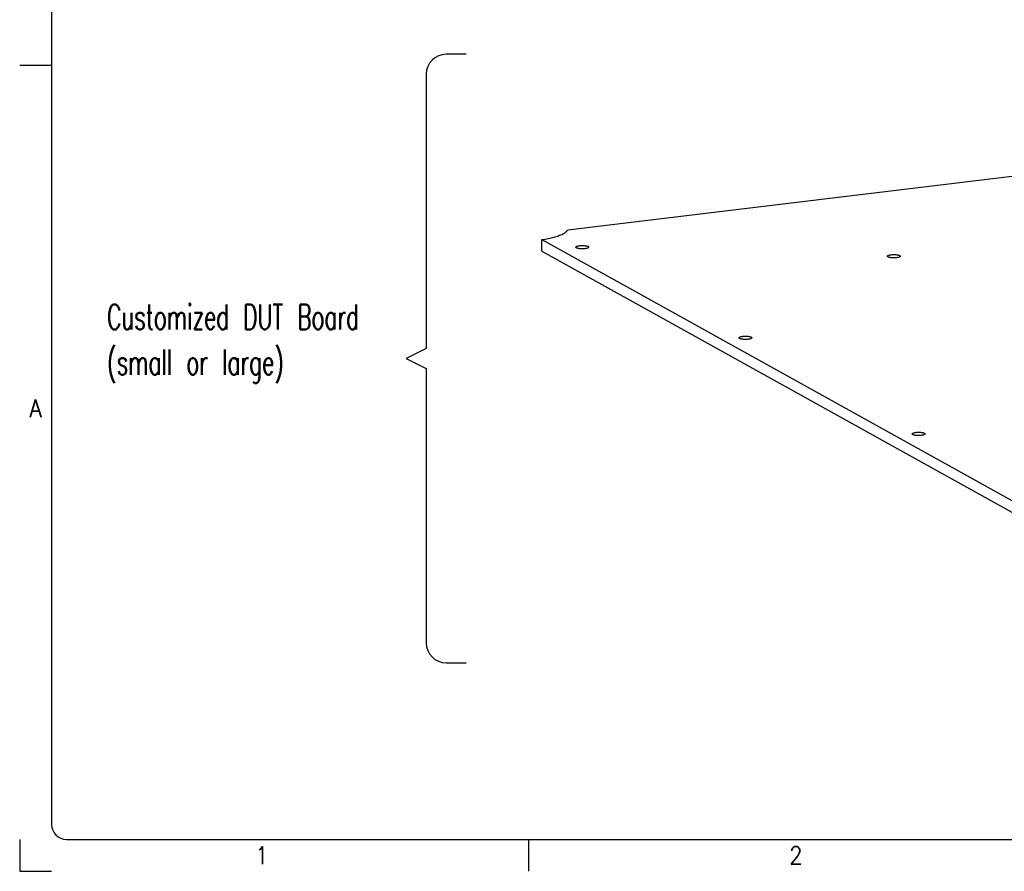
# Model space of a CAD drawing. Header units: inches. Extents: x -399 to 442, y -299 to 295.
# Tile 1 of 138: x -399 to -203, y -299 to -130. Entities that reach past the tile are written whole.
import ezdxf

# ---------------------------------------------------------------- set-up
doc = ezdxf.new("R2010")
doc.units = ezdxf.units.IN
doc.layers.add('1', color=7, linetype='Continuous')
doc.styles.add('CONVERTER_11', font='txt.shx', dxfattribs={"width": 0.9})
doc.styles.add('CONVERTER_13', font='txt.shx', dxfattribs={"width": 0.63})

# ---------------------------------------------------------------- blocks, each defined once
blk = doc.blocks.new('512_dut_board', base_point=(-368.44, -319.12))
at = {"color": 7, "linetype": 'Continuous'}
for p, q in [((-247.93, -200.7), (-362, -214.47)), ((-368.44, -219.75), (-368.44, -216.85)), ((-368.44, -216.85), (-189.4, -316.22)), ((-368.44, -219.75), (-189.4, -319.12))]:
    blk.add_line(p, q, dxfattribs=at)
for points, knots in [([(-368.44, -216.85), (-367.9, -216.77), (-366.88, -216.6), (-365.46, -216.27), (-364.23, -215.89), (-363.25, -215.47), (-362.48, -215.03), (-362.14, -214.64), (-362, -214.47)], [0, 0, 0, 0, 1.63368, 3.105518, 4.389559, 5.467463, 6.332642, 6.999842, 6.999842, 6.999842, 6.999842]), ([(-359.98, -218.75), (-359.96, -218.79), (-359.91, -218.9), (-359.69, -218.99), (-359.4, -219.07), (-359.02, -219.13), (-358.6, -219.16), (-358.15, -219.16), (-357.73, -219.13), (-357.35, -219.07), (-357.06, -218.99), (-356.86, -218.9), (-356.74, -218.75), (-356.86, -218.59), (-357.06, -218.51), (-357.35, -218.42), (-357.73, -218.36), (-358.15, -218.33), (-358.6, -218.33), (-359.02, -218.36), (-359.4, -218.42), (-359.69, -218.51), (-359.91, -218.59), (-359.96, -218.7), (-359.98, -218.75)], [0, 0, 0, 0, 0.133462, 0.350914, 0.662162, 1.050539, 1.488759, 1.944166, 2.382386, 2.770763, 3.082011, 3.299464, 3.432925, 3.566386, 3.78384, 4.095087, 4.483464, 4.921684, 5.377091, 5.815312, 6.203688, 6.514936, 6.732388, 6.86585, 6.86585, 6.86585, 6.86585]), ([(-282.41, -220.99), (-282.39, -221.03), (-282.35, -221.14), (-282.13, -221.23), (-281.84, -221.32), (-281.46, -221.37), (-281.03, -221.41), (-280.59, -221.41), (-280.16, -221.37), (-279.79, -221.32), (-279.49, -221.23), (-279.29, -221.14), (-279.18, -220.99), (-279.29, -220.84), (-279.49, -220.75), (-279.79, -220.66), (-280.16, -220.61), (-280.59, -220.57), (-281.03, -220.57), (-281.46, -220.61), (-281.84, -220.66), (-282.13, -220.75), (-282.35, -220.84), (-282.39, -220.95), (-282.41, -220.99)], [0, 0, 0, 0, 0.133462, 0.350914, 0.662162, 1.050539, 1.488759, 1.944166, 2.382386, 2.770763, 3.082011, 3.299464, 3.432925, 3.566386, 3.78384, 4.095087, 4.483464, 4.921684, 5.377091, 5.815312, 6.203688, 6.514936, 6.732388, 6.86585, 6.86585, 6.86585, 6.86585]), ([(-319.35, -241.29), (-319.33, -241.33), (-319.29, -241.44), (-319.07, -241.53), (-318.78, -241.62), (-318.4, -241.68), (-317.98, -241.71), (-317.53, -241.71), (-317.1, -241.68), (-316.73, -241.62), (-316.43, -241.53), (-316.23, -241.44), (-316.12, -241.29), (-316.23, -241.14), (-316.43, -241.05), (-316.73, -240.97), (-317.1, -240.91), (-317.53, -240.88), (-317.98, -240.88), (-318.4, -240.91), (-318.78, -240.97), (-319.07, -241.05), (-319.29, -241.14), (-319.33, -241.25), (-319.35, -241.29)], [0, 0, 0, 0, 0.133462, 0.350914, 0.662162, 1.050539, 1.488759, 1.944166, 2.382386, 2.770763, 3.082011, 3.299464, 3.432925, 3.566386, 3.78384, 4.095087, 4.483464, 4.921684, 5.377091, 5.815312, 6.203688, 6.514936, 6.732388, 6.86585, 6.86585, 6.86585, 6.86585]), ([(-276.25, -265.22), (-276.23, -265.26), (-276.18, -265.37), (-275.96, -265.46), (-275.67, -265.54), (-275.29, -265.6), (-274.87, -265.63), (-274.42, -265.63), (-274, -265.6), (-273.62, -265.54), (-273.33, -265.46), (-273.13, -265.37), (-273.02, -265.22), (-273.13, -265.07), (-273.33, -264.98), (-273.62, -264.89), (-274, -264.83), (-274.42, -264.8), (-274.87, -264.8), (-275.29, -264.83), (-275.67, -264.89), (-275.96, -264.98), (-276.18, -265.07), (-276.23, -265.18), (-276.25, -265.22)], [0, 0, 0, 0, 0.133462, 0.350914, 0.662162, 1.050539, 1.488759, 1.944166, 2.382386, 2.770763, 3.082011, 3.299464, 3.432925, 3.566386, 3.78384, 4.095087, 4.483464, 4.921684, 5.377091, 5.815312, 6.203688, 6.514936, 6.732388, 6.86585, 6.86585, 6.86585, 6.86585])]:
    blk.add_open_spline(points, degree=3, knots=knots, dxfattribs=at)
blk = doc.blocks.new('N2494-90112__127', base_point=(-386.38, -319.12))
blk.add_blockref('512_dut_board', (-368.44, -319.12))
blk = doc.blocks.new('gen1', base_point=(-147.5, 38.75))
at = {"layer": '1', "color": 1, "linetype": 'Continuous'}
for p, q in [((-387.25, -170.72), (-392.25, -170.72)), ((-397.25, -175.72), (-397.25, -243.96)), ((-397.25, -243.96), (-402.25, -246.46)), ((-402.25, -246.46), (-397.25, -248.96)), ((-397.25, -248.96), (-397.25, -317.19)), ((-392.25, -322.19), (-387.25, -322.19))]:
    blk.add_line(p, q, dxfattribs=at)
for centre, start, end in [((-392.25, -175.72), 90, 180), ((-392.25, -317.19), 180, 270)]:
    blk.add_arc(centre, 5, start, end, dxfattribs=at)
blk.add_blockref('N2494-90112__127', (-386.38, -319.12))
at = {"layer": '1', "color": 1, "insert": (-476.66, -252.57), "char_height": 6.25, "attachment_point": 7, "line_spacing_factor": 1.080432, "style": 'CONVERTER_13'}
blk.add_mtext('Customized DUT Board\\P(small or large)', dxfattribs=at)
blk = doc.blocks.new('Drawing_Grid_Zones__405', base_point=(-392.4, -292.92))
at = {"layer": '1', "color": 4, "linetype": 'Continuous'}
for p, q in [((-392.4, -138.8), (-398.75, -138.8)), ((-398.75, -292.92), (-398.75, -299.27)), ((-297.33, -299.27), (-297.33, -292.92)), ((-398.75, -299.27), (-392.4, -299.27))]:
    blk.add_line(p, q, dxfattribs=at)
at = {"layer": '1', "color": 4, "char_height": 3.5, "attachment_point": 5, "line_spacing_factor": 1.080432, "style": 'CONVERTER_11'}
for s, insert in [('A', (-395.57, -207.06)), ('1', (-350.52, -296.1)), ('2', (-244.15, -296.1))]:
    blk.add_mtext(s, dxfattribs=dict(at, insert=insert))
blk = doc.blocks.new('A1_Size_Verigy_Frame__407', base_point=(-392.4, -292.92))
at = {"layer": '1', "color": 7, "linetype": 'Continuous'}
for p, q in [((-392.4, 285.38), (-392.4, -289.92)), ((-389.4, -292.92), (432.9, -292.92))]:
    blk.add_line(p, q, dxfattribs=at)
blk.add_arc((-389.4, -289.92), 3, 180, 270, dxfattribs=at)
at = {"layer": '1'}
blk.add_blockref('Drawing_Grid_Zones__405', (-392.4, -292.92), dxfattribs=at)

msp = doc.modelspace()

# ---------------------------------------------------------------- block references
msp.add_blockref('A1_Size_Verigy_Frame__407', (-392.4, -292.92))
at = {"xscale": 0.8, "yscale": 0.8, "zscale": 0.8}
msp.add_blockref('gen1', (-118, 31), dxfattribs=at)

doc.saveas('drawing.dxf')
